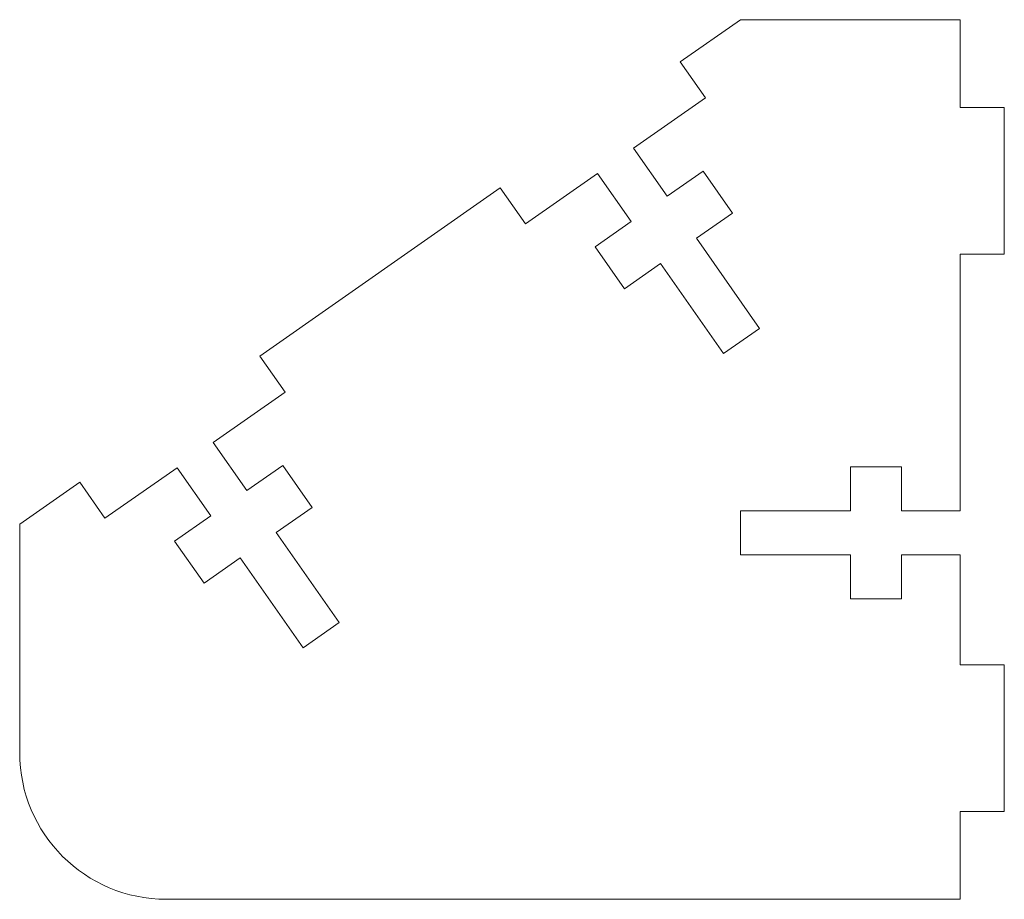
# Model space of a CAD drawing. Header units: millimetres. Extents: x -64.1 to 3, y 0 to 60.
import ezdxf

# ---------------------------------------------------------------- set-up
doc = ezdxf.new("R2010")
doc.units = ezdxf.units.MM

msp = doc.modelspace()

# ---------------------------------------------------------------- linework, layer by layer
at = {"color": 7, "linetype": 'Continuous', "lineweight": 15}
for p, q in [((-15, 60), (-19.096, 57.132)), ((0, 60), (-15, 60)), ((0, 54), (0, 60)), ((-19.096, 57.132), (-17.375, 54.675)), ((-17.375, 54.675), (-22.29, 51.233)), ((3, 54), (0, 54)), ((3, 44), (3, 54)), ((-22.29, 51.233), (-19.996, 47.957)), ((-24.747, 49.512), (-29.662, 46.071)), ((-22.453, 46.236), (-24.747, 49.512)), ((-19.996, 47.957), (-17.538, 49.677)), ((-17.538, 49.677), (-15.531, 46.81)), ((-31.383, 48.528), (-47.766, 37.057)), ((-29.662, 46.071), (-31.383, 48.528)), ((-15.531, 46.81), (-17.988, 45.09)), ((-24.911, 44.515), (-22.453, 46.236)), ((-17.988, 45.09), (-13.686, 38.946)), ((-22.903, 41.648), (-24.911, 44.515)), ((0, 26.5), (0, 44)), ((0, 44), (3, 44)), ((-20.446, 43.369), (-22.903, 41.648)), ((-16.144, 37.225), (-20.446, 43.369)), ((-13.686, 38.946), (-16.144, 37.225)), ((-47.766, 37.057), (-46.045, 34.599)), ((-46.045, 34.599), (-50.96, 31.158)), ((-50.96, 31.158), (-48.666, 27.881)), ((-48.666, 27.881), (-46.209, 29.602)), ((-46.209, 29.602), (-44.201, 26.735)), ((-53.418, 29.437), (-58.333, 25.996)), ((-51.123, 26.161), (-53.418, 29.437)), ((-7.5, 26.5), (-7.5, 29.5)), ((-7.5, 29.5), (-4, 29.5)), ((-4, 29.5), (-4, 26.5)), ((-60.053, 28.453), (-64.149, 25.585)), ((-58.333, 25.996), (-60.053, 28.453)), ((-44.201, 26.735), (-46.658, 25.014)), ((-15, 23.5), (-15, 26.5)), ((-15, 26.5), (-7.5, 26.5)), ((-4, 26.5), (0, 26.5)), ((-64.149, 25.585), (-64.149, 10)), ((-53.581, 24.44), (-51.123, 26.161)), ((-46.658, 25.014), (-42.357, 18.871)), ((-51.573, 21.573), (-53.581, 24.44)), ((-49.116, 23.294), (-51.573, 21.573)), ((-44.814, 17.15), (-49.116, 23.294)), ((-7.5, 23.5), (-15, 23.5)), ((-7.5, 20.5), (-7.5, 23.5)), ((0, 23.5), (-4, 23.5)), ((-4, 23.5), (-4, 20.5)), ((0, 16), (0, 23.5)), ((-4, 20.5), (-7.5, 20.5)), ((-42.357, 18.871), (-44.814, 17.15)), ((3, 16), (0, 16)), ((3, 6), (3, 16)), ((0, 0), (0, 6)), ((0, 6), (3, 6)), ((-54.149, 0), (0, 0))]:
    msp.add_line(p, q, dxfattribs=at)
msp.add_arc((-54.149, 10), 10, 180, 270, dxfattribs=at)

doc.saveas('drawing.dxf')
